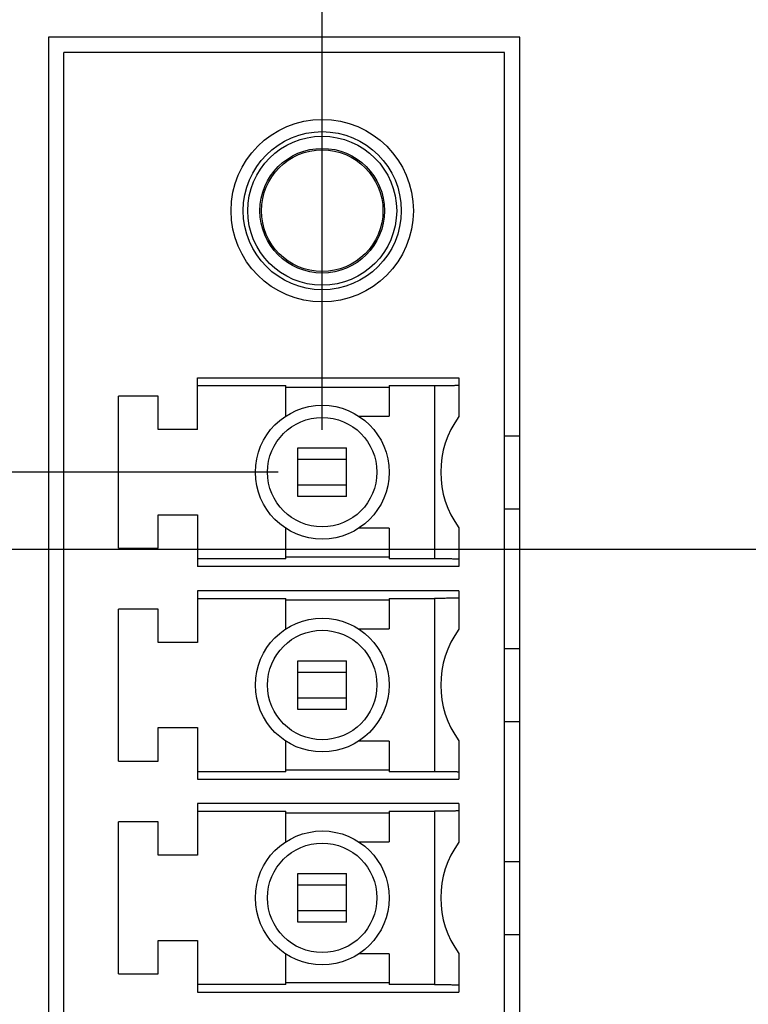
# Model space of a CAD drawing. Header units: inches. Extents: x 0 to 34, y 0 to 22.
# Tile 45 of 81: x 15.933 to 16.405, y 17.751 to 18.389. Entities that reach past the tile are written whole.
import ezdxf

# ---------------------------------------------------------------- set-up
doc = ezdxf.new("R2010")
doc.units = ezdxf.units.IN
doc.header["$LTSCALE"] = 1.87
doc.header["$MEASUREMENT"] = 0
doc.layers.get('0').update_dxf_attribs({"linetype": 'CONTINUOUS'})
doc.layers.add('DIMENSIONS', color=7, linetype='CONTINUOUS')
doc.styles.get("Standard").update_dxf_attribs({"font": 'txt', "width": 0.8})
doc.dimstyles.new('DIMSTYLE_1', dxfattribs={"dimtxt": 0.125, "dimasz": 0.18, "dimexe": 0.18, "dimexo": 0.0625, "dimgap": 0.09, "dimtad": 0, "dimtih": 1, "dimtoh": 1, "dimdec": 3, "dimzin": 4, "dimdsep": 46, "dimtxsty": 'STANDARD', "dimblk": '_FILLED', "dimblk1": '_FILLED', "dimblk2": '_FILLED', "dimcen": 0.09, "dimadec": 0, "dimazin": 0, "dimtp": 0.01, "dimtm": 0.01, "dimtfac": 1, "dimtdec": 3, "dimtofl": 0, "dimtmove": 0, "dimatfit": 3, "dimldrblk": '_FILLED', "dimfxl": 1, "dimtolj": 1, "dimtzin": 4, "dimarcsym": 0})

# ---------------------------------------------------------------- blocks, each defined once
blk = doc.blocks.new('_FILLED')
at = {"color": 0, "linetype": 'BYBLOCK'}
blk.add_solid([(0, 0), (-1, 0.1736), (-1, -0.1736)], dxfattribs=at)
blk = doc.blocks.new('*D16')
at = {"layer": 'DIMENSIONS', "color": 2, "linetype": 'CONTINUOUS'}
for p, q in [((12.33329, 19.08537), (12.10023, 19.08537)), ((12.33329, 18.41699), (12.33329, 19.08537)), ((13.82312, 18.78842), (12.20829, 18.78842)), ((12.33329, 18.78842), (12.33329, 18.41699)), ((12.33329, 18.04556), (12.33329, 18.41699)), ((16.5796, 18.04556), (12.20829, 18.04556))]:
    blk.add_line(p, q, dxfattribs=at)
at = {"layer": 'DIMENSIONS', "color": 2, "linetype": 'CONTINUOUS', "xscale": 0.18, "yscale": 0.18, "zscale": 0.18}
for p, rotation in [((12.33329, 18.78842), 90), ((12.33329, 18.04556), 270)]:
    blk.add_blockref('_FILLED', p, dxfattribs=dict(at, rotation=rotation))
at = {"layer": 'DIMENSIONS', "color": 2, "linetype": 'CONTINUOUS', "width": 0.8}
for s, p in [('[', (11.33773, 19.02287)), (']', (11.93773, 19.02287)), ('.743', (10.81273, 19.02287)), ('18.87', (11.43773, 19.02287))]:
    blk.add_text(s, height=0.125, dxfattribs=at).set_placement(p)
blk = doc.blocks.new('*D18')
at = {"layer": 'DIMENSIONS', "color": 2, "linetype": 'CONTINUOUS'}
for p, q in [((13.89529, 18.82205), (13.89529, 20.41512)), ((16.12918, 18.1231), (16.12918, 20.41512)), ((13.89529, 20.29012), (13.53529, 20.29012)), ((16.12918, 20.29012), (16.48918, 20.29012))]:
    blk.add_line(p, q, dxfattribs=at)
at = {"layer": 'DIMENSIONS', "color": 2, "linetype": 'CONTINUOUS', "xscale": 0.18, "yscale": 0.18, "zscale": 0.18}
blk.add_blockref('_FILLED', (13.89529, 20.29012), dxfattribs=at)
at = {"layer": 'DIMENSIONS', "color": 2, "linetype": 'CONTINUOUS', "xscale": 0.18, "yscale": 0.18, "zscale": 0.18, "rotation": 180}
blk.add_blockref('_FILLED', (16.12918, 20.29012), dxfattribs=at)
at = {"layer": 'DIMENSIONS', "color": 2, "linetype": 'CONTINUOUS', "width": 0.8}
for s, p in [('[', (15.0432, 20.22762)), (']', (15.6432, 20.22762)), ('2.234', (14.4182, 20.22762)), ('56.74', (15.1432, 20.22762))]:
    blk.add_text(s, height=0.125, dxfattribs=at).set_placement(p)
blk = doc.blocks.new('*D19')
at = {"layer": 'DIMENSIONS', "color": 2, "linetype": 'CONTINUOUS'}
for p, q in [((13.08329, 19.54012), (12.51226, 19.54012)), ((13.08329, 18.44203), (13.08329, 19.54012)), ((13.85642, 18.78842), (12.95829, 18.78842)), ((13.08329, 18.78842), (13.08329, 18.44203)), ((13.08329, 18.09564), (13.08329, 18.44203)), ((16.10054, 18.09564), (12.95829, 18.09564))]:
    blk.add_line(p, q, dxfattribs=at)
at = {"layer": 'DIMENSIONS', "color": 2, "linetype": 'CONTINUOUS', "xscale": 0.18, "yscale": 0.18, "zscale": 0.18}
for p, rotation in [((13.08329, 18.78842), 90), ((13.08329, 18.09564), 270)]:
    blk.add_blockref('_FILLED', p, dxfattribs=dict(at, rotation=rotation))
at = {"layer": 'DIMENSIONS', "color": 2, "linetype": 'CONTINUOUS', "width": 0.8}
for s, p in [('[', (11.84976, 19.47762)), (']', (12.34976, 19.47762)), ('.693', (11.32476, 19.47762)), ('17.6', (11.94976, 19.47762))]:
    blk.add_text(s, height=0.125, dxfattribs=at).set_placement(p)

msp = doc.modelspace()

# ---------------------------------------------------------------- linework, layer by layer
at = {"color": 7, "linetype": 'CONTINUOUS'}
for p, q in [((15.95185, 18.37729), (15.95185, 17.4006)), ((16.25729, 18.37729), (15.95185, 18.37729)), ((16.25729, 17.4006), (16.25729, 18.37729)), ((15.96185, 17.4106), (15.96185, 18.36729)), ((16.24729, 18.36729), (15.96185, 18.36729)), ((16.24729, 17.4106), (16.24729, 18.36729)), ((16.04847, 18.1232), (16.04847, 18.15666)), ((16.04847, 18.15666), (16.21776, 18.15666)), ((16.21776, 18.15666), (16.21776, 18.13172)), ((16.04847, 18.15174), (16.10555, 18.15174)), ((16.10555, 18.13193), (16.10555, 18.15174)), ((16.10555, 18.15073), (16.17248, 18.15073)), ((16.17248, 18.15174), (16.17248, 18.13193)), ((16.17248, 18.15174), (16.20201, 18.15174)), ((16.20201, 18.15174), (16.20201, 18.03953)), ((15.99729, 18.04642), (15.99729, 18.14485)), ((16.02288, 18.14485), (15.99729, 18.14485)), ((16.02288, 18.1232), (16.02288, 18.14485)), ((16.1528, 18.13193), (16.17248, 18.13193)), ((16.04847, 18.1232), (16.02288, 18.1232)), ((16.24729, 18.11926), (16.25729, 18.11926)), ((16.11343, 18.07989), (16.11343, 18.11138)), ((16.11343, 18.11138), (16.14492, 18.11138)), ((16.14492, 18.07989), (16.14492, 18.11138)), ((16.14492, 18.10385), (16.11343, 18.10385)), ((16.11343, 18.08742), (16.14492, 18.08742)), ((16.14492, 18.07989), (16.11343, 18.07989)), ((16.24729, 18.07201), (16.25729, 18.07201)), ((16.02288, 18.04642), (16.02288, 18.06808)), ((16.02288, 18.06808), (16.04847, 18.06808)), ((16.04847, 18.06808), (16.04847, 18.03461)), ((16.10555, 18.03953), (16.10555, 18.05934)), ((16.17248, 18.05934), (16.1528, 18.05934)), ((16.17248, 18.05934), (16.17248, 18.03953)), ((16.21776, 18.05955), (16.21776, 18.03461)), ((15.99729, 18.04642), (16.02288, 18.04642)), ((16.10555, 18.03953), (16.04847, 18.03953)), ((16.17248, 18.04055), (16.10555, 18.04055)), ((16.20201, 18.03953), (16.17248, 18.03953)), ((16.21776, 18.03461), (16.04847, 18.03461)), ((16.04847, 18.01886), (16.04847, 17.9854)), ((16.21776, 18.01886), (16.04847, 18.01886)), ((16.21776, 18.01886), (16.21776, 17.99392)), ((16.04847, 18.01394), (16.10555, 18.01394)), ((16.10555, 17.99414), (16.10555, 18.01394)), ((16.10555, 18.01293), (16.17248, 18.01293)), ((16.17248, 18.01394), (16.17248, 17.99414)), ((16.17248, 18.01394), (16.20201, 18.01394)), ((16.20201, 18.01394), (16.20201, 17.90174)), ((15.99729, 17.90863), (15.99729, 18.00705)), ((16.02288, 18.00705), (15.99729, 18.00705)), ((16.02288, 17.9854), (16.02288, 18.00705)), ((16.1528, 17.99414), (16.17248, 17.99414)), ((16.04847, 17.9854), (16.02288, 17.9854)), ((16.24729, 17.98146), (16.25729, 17.98146)), ((16.11343, 17.94209), (16.11343, 17.97359)), ((16.11343, 17.97359), (16.14492, 17.97359)), ((16.14492, 17.94209), (16.14492, 17.97359)), ((16.14492, 17.96606), (16.11343, 17.96606)), ((16.11343, 17.94962), (16.14492, 17.94962)), ((16.14492, 17.94209), (16.11343, 17.94209)), ((16.24729, 17.93422), (16.25729, 17.93422)), ((16.02288, 17.90863), (16.02288, 17.93028)), ((16.02288, 17.93028), (16.04847, 17.93028)), ((16.04847, 17.93028), (16.04847, 17.89682)), ((16.10555, 17.90174), (16.10555, 17.92154)), ((16.17248, 17.92154), (16.1528, 17.92154)), ((16.17248, 17.92154), (16.17248, 17.90174)), ((16.21776, 17.92176), (16.21776, 17.89682)), ((15.99729, 17.90863), (16.02288, 17.90863)), ((16.10555, 17.90174), (16.04847, 17.90174)), ((16.17248, 17.90275), (16.10555, 17.90275)), ((16.20201, 17.90174), (16.17248, 17.90174)), ((16.04847, 17.89682), (16.21776, 17.89682)), ((16.04847, 17.88107), (16.04847, 17.84761)), ((16.21776, 17.88107), (16.04847, 17.88107)), ((16.21776, 17.88107), (16.21776, 17.85613)), ((16.04847, 17.87615), (16.10555, 17.87615)), ((16.10555, 17.85634), (16.10555, 17.87615)), ((16.10555, 17.87514), (16.17248, 17.87514)), ((16.17248, 17.87615), (16.17248, 17.85634)), ((16.17248, 17.87615), (16.20201, 17.87615)), ((16.20201, 17.87615), (16.20201, 17.76394)), ((15.99729, 17.77083), (15.99729, 17.86926)), ((16.02288, 17.86926), (15.99729, 17.86926)), ((16.02288, 17.84761), (16.02288, 17.86926)), ((16.1528, 17.85634), (16.17248, 17.85634)), ((16.04847, 17.84761), (16.02288, 17.84761)), ((16.24729, 17.84367), (16.25729, 17.84367)), ((16.11343, 17.8043), (16.11343, 17.83579)), ((16.11343, 17.83579), (16.14492, 17.83579)), ((16.14492, 17.8043), (16.14492, 17.83579)), ((16.14492, 17.82826), (16.11343, 17.82826)), ((16.11343, 17.81183), (16.14492, 17.81183)), ((16.14492, 17.8043), (16.11343, 17.8043)), ((16.02288, 17.77083), (16.02288, 17.79249)), ((16.02288, 17.79249), (16.04847, 17.79249)), ((16.04847, 17.79249), (16.04847, 17.75902)), ((16.24729, 17.79642), (16.25729, 17.79642)), ((16.10555, 17.76394), (16.10555, 17.78375)), ((16.17248, 17.78375), (16.1528, 17.78375)), ((16.17248, 17.78375), (16.17248, 17.76394)), ((16.21776, 17.78396), (16.21776, 17.75902)), ((15.99729, 17.77083), (16.02288, 17.77083)), ((16.10555, 17.76394), (16.04847, 17.76394)), ((16.04847, 17.75902), (16.21776, 17.75902)), ((16.17248, 17.76496), (16.10555, 17.76496)), ((16.20201, 17.76394), (16.17248, 17.76394))]:
    msp.add_line(p, q, dxfattribs=at)
for centre, radius in [((16.12918, 18.26493), 0.05906), ((16.12918, 18.26493), 0.05118), ((16.12918, 18.26493), 0.04823), ((16.12918, 18.26493), 0.04035), ((16.12918, 18.26493), 0.03937), ((16.12918, 18.09564), 0.04331), ((16.12918, 18.09564), 0.03543), ((16.12918, 17.95784), 0.04331), ((16.12918, 17.95784), 0.03543), ((16.12918, 17.82005), 0.04331), ((16.12918, 17.82005), 0.03543)]:
    msp.add_circle(centre, radius, dxfattribs=at)
for centre in [(16.26697, 18.09564), (16.26697, 17.95784), (16.26697, 17.82005)]:
    msp.add_arc(centre, 0.06102, 143.75068, 216.24932, dxfattribs=at)
for points, knots in [([(16.20201, 18.15174), (16.2026, 18.15174), (16.20377, 18.15174), (16.2055, 18.15175), (16.20719, 18.15175), (16.20881, 18.15177), (16.21035, 18.15178), (16.21179, 18.1518), (16.2131, 18.15182), (16.21427, 18.15185), (16.21529, 18.15187), (16.21614, 18.1519), (16.2168, 18.15193), (16.21733, 18.15195), (16.21755, 18.152), (16.21776, 18.15199), (16.21776, 18.15203)], [0, 0, 0, 0, 0.111792, 0.222453, 0.329947, 0.433528, 0.531768, 0.62298, 0.70665, 0.781421, 0.846162, 0.900497, 0.943442, 0.97448, 0.993397, 1, 1, 1, 1]), ([(16.21776, 18.03924), (16.21776, 18.03928), (16.21755, 18.03927), (16.21733, 18.03933), (16.2168, 18.03934), (16.21614, 18.03938), (16.21529, 18.0394), (16.21427, 18.03943), (16.2131, 18.03945), (16.21179, 18.03947), (16.21035, 18.03949), (16.20881, 18.03951), (16.20719, 18.03952), (16.2055, 18.03953), (16.20377, 18.03953), (16.2026, 18.03953), (16.20201, 18.03953)], [0, 0, 0, 0, 0.006603, 0.02552, 0.056559, 0.099504, 0.15384, 0.218581, 0.293352, 0.377023, 0.468235, 0.566475, 0.670057, 0.777549, 0.888209, 1, 1, 1, 1]), ([(16.21776, 18.01423), (16.21776, 18.0142), (16.21755, 18.01421), (16.21733, 18.01415), (16.2168, 18.01414), (16.21614, 18.0141), (16.21529, 18.01408), (16.21427, 18.01405), (16.2131, 18.01403), (16.21179, 18.01401), (16.21035, 18.01399), (16.20881, 18.01397), (16.20719, 18.01396), (16.2055, 18.01395), (16.20377, 18.01394), (16.2026, 18.01394), (16.20201, 18.01394)], [0, 0, 0, 0, 0.006604, 0.025524, 0.056568, 0.099508, 0.153842, 0.218584, 0.293352, 0.377019, 0.468231, 0.566465, 0.67003, 0.777532, 0.888203, 1, 1, 1, 1]), ([(16.21776, 17.90145), (16.21776, 17.90148), (16.21755, 17.90148), (16.21733, 17.90153), (16.2168, 17.90154), (16.21614, 17.90158), (16.21529, 17.90161), (16.21427, 17.90163), (16.2131, 17.90166), (16.21179, 17.90168), (16.21035, 17.9017), (16.20881, 17.90171), (16.20719, 17.90172), (16.2055, 17.90173), (16.20377, 17.90174), (16.2026, 17.90174), (16.20201, 17.90174)], [0, 0, 0, 0, 0.006603, 0.02552, 0.056559, 0.099504, 0.15384, 0.218581, 0.293352, 0.377023, 0.468235, 0.566475, 0.670057, 0.777549, 0.888209, 1, 1, 1, 1]), ([(16.21776, 17.87644), (16.21776, 17.8764), (16.21755, 17.87641), (16.21733, 17.87635), (16.2168, 17.87634), (16.21614, 17.87631), (16.21529, 17.87628), (16.21427, 17.87626), (16.2131, 17.87623), (16.21179, 17.87621), (16.21035, 17.87619), (16.20881, 17.87618), (16.20719, 17.87616), (16.2055, 17.87616), (16.20377, 17.87615), (16.2026, 17.87615), (16.20201, 17.87615)], [0, 0, 0, 0, 0.006604, 0.025524, 0.056568, 0.099508, 0.153842, 0.218584, 0.293352, 0.377019, 0.468231, 0.566465, 0.67003, 0.777532, 0.888203, 1, 1, 1, 1]), ([(16.20201, 17.76394), (16.2026, 17.76394), (16.20377, 17.76394), (16.2055, 17.76394), (16.20719, 17.76393), (16.20881, 17.76392), (16.21035, 17.7639), (16.21179, 17.76388), (16.2131, 17.76386), (16.21427, 17.76384), (16.21529, 17.76381), (16.21614, 17.76379), (16.2168, 17.76375), (16.21733, 17.76374), (16.21755, 17.76368), (16.21776, 17.76369), (16.21776, 17.76365)], [0, 0, 0, 0, 0.111797, 0.22247, 0.329973, 0.433537, 0.531772, 0.622984, 0.70665, 0.781418, 0.84616, 0.900493, 0.943433, 0.974476, 0.993397, 1, 1, 1, 1])]:
    msp.add_open_spline(points, degree=3, knots=knots, dxfattribs=at)

# ---------------------------------------------------------------- dimensions: what is measured, and where the dimension line sits
at = {"layer": 'DIMENSIONS', "color": 2, "linetype": 'CONTINUOUS'}
dim = msp.add_linear_dim(base=(16.12918, 20.29012), p1=(13.89529, 18.82205), p2=(16.12918, 18.1231), dimstyle='DIMSTYLE_1', dxfattribs=at)
dim.commit()
dim.dimension.update_dxf_attribs({"geometry": '*D18', "text_midpoint": (15.0807, 20.29012), "dimtype": 160})
for base, p1, p2, picture, middle in [((13.08329, 18.09564), (13.85642, 18.78842), (16.10054, 18.09564), '*D19', (11.88726, 19.54012)), ((12.33329, 18.04556), (13.82312, 18.78842), (16.5796, 18.04556), '*D16', (11.42523, 19.08537))]:
    dim = msp.add_linear_dim(base=base, p1=p1, p2=p2, angle=270, dimstyle='DIMSTYLE_1', dxfattribs=at)
    dim.commit()
    dim.dimension.update_dxf_attribs({"geometry": picture, "text_midpoint": middle, "dimtype": 160})

doc.saveas('drawing.dxf')
